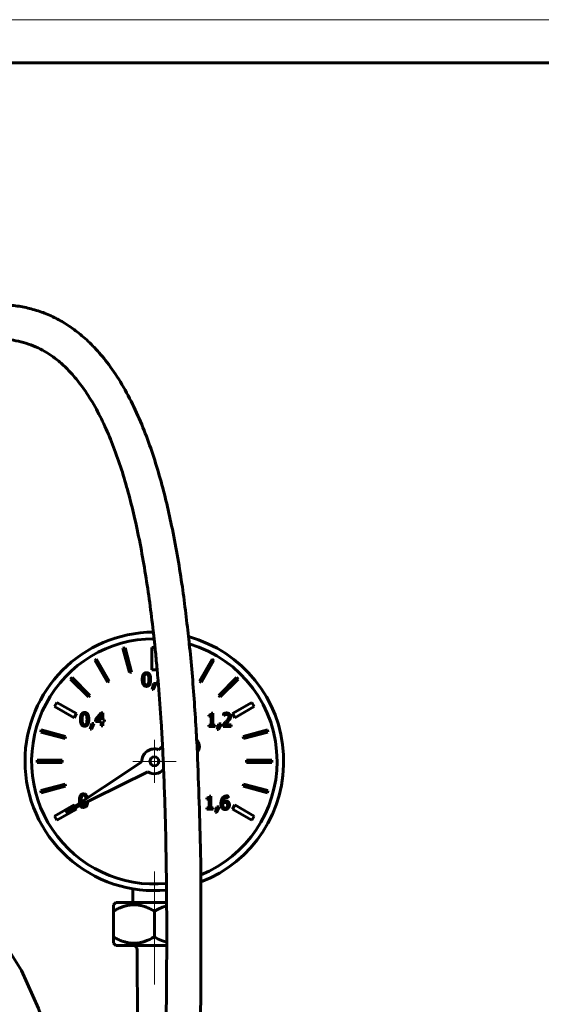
# Model space of a CAD drawing. Header units: millimetres. Extents: x 0 to 420, y 0 to 297.
# Tile 9 of 15: x 150 to 210, y 183 to 297. Entities that reach past the tile are written whole.
import ezdxf

# ---------------------------------------------------------------- set-up
doc = ezdxf.new("R2010")
doc.units = ezdxf.units.MM
for name, pattern in [('K5LT_AXLED', [12, 7.5, -1.5, 1.5, -1.5]), ('K5LT_BASIC', [0]), ('K5LT_THIN', [0])]:
    doc.linetypes.add(name, pattern=pattern)
doc.layers.add('Системный слой (1)', color=251, linetype='Continuous', true_color=0x6c6c6c)

# ---------------------------------------------------------------- blocks, each defined once
blk = doc.blocks.new('U11')
at = {"layer": 'Системный слой (1)', "color": 143, "linetype": 'K5LT_BASIC', "lineweight": 60, "true_color": 0x33acca}
for p, q in [((141.85, 195.59), (144.78, 193.37)), ((144.78, 193.37), (147.4, 190.41)), ((147.4, 190.41), (149.71, 186.71)), ((149.71, 186.71), (151.71, 182.28)), ((151.71, 182.28), (152.9, 178.82))]:
    blk.add_line(p, q, dxfattribs=at)
blk = doc.blocks.new('U31')
at = {"layer": 'Системный слой (1)', "color": 143, "linetype": 'K5LT_BASIC', "lineweight": 60, "true_color": 0x33acca}
for p, q in [((165.13, 189.59), (160.65, 189.59)), ((166.56, 189.59), (165.13, 189.59))]:
    blk.add_line(p, q, dxfattribs=at)
blk = doc.blocks.new('U32')
at = {"layer": 'Системный слой (1)', "color": 143, "linetype": 'K5LT_BASIC', "lineweight": 60, "true_color": 0x33acca}
for p, q in [((163.13, 187.08), (163.13, 187.09)), ((163.13, 187.09), (163.13, 187.09)), ((163.13, 187.07), (163.13, 187.08)), ((163.13, 187.08), (163.13, 187.08)), ((163.13, 187.08), (163.13, 187.08)), ((163.13, 187.06), (163.13, 187.07)), ((163.13, 187.07), (163.13, 187.07)), ((163.13, 187.07), (163.13, 187.07)), ((163.13, 187.07), (163.13, 187.07)), ((163.18, 182.48), (163.13, 187.06)), ((163.13, 187.06), (163.13, 187.06)), ((163.29, 177.88), (163.18, 182.48)), ((163.45, 173.29), (163.29, 177.88)), ((163.54, 170.92), (163.54, 170.96)), ((163.55, 170.9), (163.54, 170.92)), ((163.55, 170.84), (163.55, 170.9)), ((163.55, 170.81), (163.55, 170.84)), ((163.55, 170.76), (163.55, 170.81)), ((163.56, 170.66), (163.55, 170.76)), ((163.79, 165.5), (163.79, 165.66)), ((163.8, 165.33), (163.79, 165.5)), ((163.81, 165.16), (163.8, 165.33)), ((164.23, 157.3), (164.07, 160.16)), ((164.4, 154.43), (164.23, 157.3)), ((164.57, 151.56), (164.4, 154.43))]:
    blk.add_line(p, q, dxfattribs=at)
blk = doc.blocks.new('U33')
at = {"layer": 'Системный слой (1)', "color": 143, "linetype": 'K5LT_BASIC', "lineweight": 60, "true_color": 0x33acca}
for p, q in [((165.13, 194.59), (160.65, 194.59)), ((166.55, 194.59), (165.13, 194.59))]:
    blk.add_line(p, q, dxfattribs=at)
blk = doc.blocks.new('U34')
at = {"layer": 'Системный слой (1)', "color": 143, "linetype": 'K5LT_BASIC', "lineweight": 60, "true_color": 0x33acca}
for p, q in [((166.56, 194.2), (166.07, 194.04)), ((165.59, 193.83), (165.13, 193.59)), ((166.07, 194.04), (165.59, 193.83))]:
    blk.add_line(p, q, dxfattribs=at)
blk = doc.blocks.new('U35')
at = {"layer": 'Системный слой (1)', "color": 143, "linetype": 'K5LT_BASIC', "lineweight": 60, "true_color": 0x33acca}
for p, q in [((165.13, 190.59), (165.59, 190.34)), ((165.59, 190.34), (166.07, 190.13)), ((166.07, 190.13), (166.56, 189.98))]:
    blk.add_line(p, q, dxfattribs=at)
blk = doc.blocks.new('U57')
at = {"layer": 'Системный слой (1)', "color": 143, "linetype": 'K5LT_BASIC', "lineweight": 60, "true_color": 0x33acca}
for p, q in [((156.64, 206.34), (156.64, 206.4)), ((156.64, 206.28), (156.64, 206.34)), ((156.65, 206.22), (156.64, 206.28)), ((156.69, 205.94), (156.69, 205.94))]:
    blk.add_line(p, q, dxfattribs=at)
blk = doc.blocks.new('U58')
at = {"layer": 'Системный слой (1)', "color": 143, "linetype": 'K5LT_BASIC', "lineweight": 60, "true_color": 0x33acca}
for p, q in [((165.49, 220.12), (165.51, 220)), ((165.51, 220), (165.54, 219.9)), ((165.54, 219.9), (165.61, 219.81))]:
    blk.add_line(p, q, dxfattribs=at)
blk = doc.blocks.new('U59')
at = {"layer": 'Системный слой (1)', "color": 143, "linetype": 'K5LT_BASIC', "lineweight": 60, "true_color": 0x33acca}
for p, q in [((156.43, 206.4), (156.44, 206.29)), ((156.44, 206.29), (156.44, 206.19)), ((156.44, 206.19), (156.46, 206.1)), ((156.52, 205.86), (156.55, 205.8)), ((156.55, 205.8), (156.56, 205.79)), ((156.56, 205.79), (156.56, 205.78)), ((156.56, 205.78), (156.57, 205.77)), ((156.57, 205.77), (156.6, 205.74)), ((156.6, 205.74), (156.66, 205.68)), ((156.66, 205.68), (156.8, 205.62)), ((156.8, 205.62), (156.92, 205.61))]:
    blk.add_line(p, q, dxfattribs=at)
blk = doc.blocks.new('U60')
at = {"layer": 'Системный слой (1)', "color": 143, "linetype": 'K5LT_BASIC', "lineweight": 60, "true_color": 0x33acca}
for start, end in [(90.4487, 180), (291.1183, 74.6695), (180, 275.4058)]:
    blk.add_arc((165.13, 210.96), 15, start, end, dxfattribs=at)
blk = doc.blocks.new('U61')
at = {"layer": 'Системный слой (1)', "color": 143, "linetype": 'K5LT_BASIC', "lineweight": 60, "true_color": 0x33acca}
for p, q in [((157.17, 206.01), (157.15, 205.94)), ((157.18, 206.09), (157.17, 206.01)), ((157.19, 206.19), (157.18, 206.09))]:
    blk.add_line(p, q, dxfattribs=at)
blk = doc.blocks.new('U62')
at = {"layer": 'Системный слой (1)', "color": 143, "linetype": 'K5LT_BASIC', "lineweight": 60, "true_color": 0x33acca}
for start, end in [(90.1302, 275.6688), (0, 73.4583), (292.2754, 0)]:
    blk.add_arc((165.13, 210.96), 14.23, start, end, dxfattribs=at)
blk = doc.blocks.new('U63')
at = {"layer": 'Системный слой (1)', "color": 143, "linetype": 'K5LT_BASIC', "lineweight": 60, "true_color": 0x33acca}
for p, q in [((157.15, 206.87), (157.17, 206.79)), ((157.17, 206.79), (157.19, 206.7)), ((157.19, 206.7), (157.2, 206.59))]:
    blk.add_line(p, q, dxfattribs=at)
blk = doc.blocks.new('U64')
at = {"layer": 'Системный слой (1)', "color": 143, "linetype": 'K5LT_BASIC', "lineweight": 60, "true_color": 0x33acca}
for p, q in [((156.92, 205.61), (157.18, 205.68)), ((157.18, 205.68), (157.29, 205.8)), ((157.29, 205.8), (157.3, 205.81)), ((157.3, 205.82), (157.32, 205.86)), ((157.3, 205.81), (157.3, 205.82)), ((157.32, 205.86), (157.35, 205.93)), ((157.35, 205.93), (157.39, 206.1)), ((157.39, 206.1), (157.41, 206.29))]:
    blk.add_line(p, q, dxfattribs=at)
blk = doc.blocks.new('U65')
at = {"layer": 'Системный слой (1)', "color": 143, "linetype": 'K5LT_BASIC', "lineweight": 60, "true_color": 0x33acca}
for p, q in [((155.91, 205.73), (155.81, 205.9)), ((156.09, 205.42), (155.99, 205.59))]:
    blk.add_line(p, q, dxfattribs=at)
blk = doc.blocks.new('U66')
at = {"layer": 'Системный слой (1)', "color": 143, "linetype": 'K5LT_BASIC', "lineweight": 60, "true_color": 0x33acca}
for p, q in [((157.14, 207.14), (156.92, 207.19)), ((157.22, 207.08), (157.14, 207.14)), ((157.26, 207.04), (157.22, 207.08)), ((157.28, 207.02), (157.26, 207.04)), ((157.28, 207), (157.28, 207.02)), ((157.29, 207), (157.28, 207)), ((157.3, 206.98), (157.29, 207)), ((157.39, 206.71), (157.3, 206.98))]:
    blk.add_line(p, q, dxfattribs=at)
blk = doc.blocks.new('U67')
at = {"layer": 'Системный слой (1)', "color": 143, "linetype": 'K5LT_BASIC', "lineweight": 60, "true_color": 0x33acca}
for p, q in [((165.5, 220.2), (165.49, 220.12)), ((165.52, 220.28), (165.5, 220.2)), ((165.56, 220.35), (165.52, 220.28))]:
    blk.add_line(p, q, dxfattribs=at)
blk = doc.blocks.new('U69')
at = {"layer": 'Системный слой (1)', "color": 30, "linetype": 'K5LT_AXLED', "lineweight": 18, "true_color": 0xff8000}
for q in [(165.13, 213.47), (162.62, 210.96), (167.64, 210.96), (165.13, 208.46)]:
    blk.add_line((165.13, 210.96), q, dxfattribs=at)
blk = doc.blocks.new('U109')
at = {"color": 7, "linetype": 'K5LT_THIN', "lineweight": 18, "true_color": 0xffffff}
blk.add_line((0, 297), (420, 297), dxfattribs=at)
at = {"color": 143, "linetype": 'K5LT_BASIC', "lineweight": 60, "true_color": 0x33acca}
blk.add_line((20, 292), (415, 292), dxfattribs=at)

msp = doc.modelspace()

# ---------------------------------------------------------------- linework, layer by layer
at = {"layer": 'Системный слой (1)', "color": 143, "linetype": 'K5LT_BASIC', "lineweight": 60, "true_color": 0x33acca}
for p, q in [((161.7306, 224.1377), (161.4891, 224.0729)), ((161.4891, 224.0729), (162.2451, 221.2516)), ((162.4865, 221.3163), (161.7306, 224.1377)), ((165.2081, 224.1647), (164.8562, 224.1647)), ((164.8562, 224.1647), (164.8562, 221.5647)), ((158.4367, 222.8086), (158.2202, 222.6836)), ((159.8971, 220.279), (158.4367, 222.8086)), ((171.8257, 222.8086), (170.3653, 220.279)), ((172.0422, 222.6836), (171.8257, 222.8086)), ((158.2202, 222.6836), (159.6806, 220.154)), ((165.4062, 221.5647), (165.4062, 222.1312)), ((170.5818, 220.154), (172.0422, 222.6836)), ((155.599, 220.6723), (155.4222, 220.4955)), ((155.4222, 220.4955), (157.4876, 218.4302)), ((157.6644, 218.6069), (155.599, 220.6723)), ((162.2451, 221.2516), (162.4865, 221.3163)), ((164.8562, 221.5647), (165.4062, 221.5647)), ((174.6634, 220.6723), (172.598, 218.6069)), ((172.7748, 218.4302), (174.8402, 220.4955)), ((174.8402, 220.4955), (174.6634, 220.6723)), ((159.6806, 220.154), (159.8971, 220.279)), ((165.0379, 219.9854), (164.8575, 219.3148)), ((164.8575, 219.3148), (165.007, 219.3148)), ((165.007, 219.3148), (165.2935, 219.9854)), ((165.2935, 219.9854), (165.0379, 219.9854)), ((170.3653, 220.279), (170.5818, 220.154)), ((157.4876, 218.4302), (157.6644, 218.6069)), ((172.598, 218.6069), (172.7748, 218.4302)), ((153.836, 217.8022), (153.561, 217.3259)), ((153.561, 217.3259), (155.8127, 216.0259)), ((156.0877, 216.5022), (153.836, 217.8022)), ((176.4264, 217.8022), (174.1747, 216.5022)), ((174.4497, 216.0259), (176.7014, 217.3259)), ((176.7014, 217.3259), (176.4264, 217.8022)), ((155.8127, 216.0259), (156.0877, 216.5022)), ((158.9693, 216.5955), (158.2876, 215.81)), ((158.4482, 215.7594), (158.9607, 216.3547)), ((158.9607, 216.3547), (158.9607, 215.7594)), ((159.1571, 216.5955), (158.9693, 216.5955)), ((159.1571, 215.7594), (159.1571, 216.5955)), ((171.4388, 216.3339), (171.4388, 216.1943)), ((171.4388, 216.1943), (171.7154, 216.1943)), ((171.7154, 216.1943), (171.7154, 215.173)), ((171.9118, 216.5463), (171.7537, 216.5463)), ((171.9118, 215.173), (171.9118, 216.5463)), ((173.1295, 216.4821), (173.1295, 216.2647)), ((173.1295, 216.2647), (173.1406, 216.2647)), ((173.1406, 216.2647), (173.2888, 216.3487)), ((174.1747, 216.5022), (174.4497, 216.0259)), ((157.8677, 215.363), (157.6874, 214.6924)), ((157.8368, 214.6924), (158.1234, 215.363)), ((158.1234, 215.363), (157.8677, 215.363)), ((158.2876, 215.81), (158.2876, 215.5951)), ((158.2876, 215.5951), (158.9607, 215.5951)), ((158.9607, 215.7594), (158.4482, 215.7594)), ((158.9607, 215.5951), (158.9607, 215.0715)), ((158.9607, 215.0715), (159.1571, 215.0715)), ((159.3386, 215.7594), (159.1571, 215.7594)), ((159.1571, 215.0715), (159.1571, 215.5951)), ((159.1571, 215.5951), (159.3386, 215.5951)), ((159.3386, 215.5951), (159.3386, 215.7594)), ((171.7154, 215.173), (171.4388, 215.173)), ((171.4388, 215.173), (171.4388, 215.0174)), ((171.4388, 215.0174), (172.1823, 215.0174)), ((172.1823, 215.173), (171.9118, 215.173)), ((172.1823, 215.0174), (172.1823, 215.173)), ((172.6071, 215.3088), (172.4268, 214.6382)), ((172.5762, 214.6382), (172.8627, 215.3088)), ((172.8627, 215.3088), (172.6071, 215.3088)), ((173.0974, 215.2335), (173.0974, 215.0174)), ((173.0974, 215.0174), (174.0372, 215.0174)), ((173.2888, 215.194), (173.6914, 215.5892)), ((174.0372, 215.194), (173.2888, 215.194)), ((174.0372, 215.0174), (174.0372, 215.194)), ((152.0216, 214.6055), (151.9569, 214.364)), ((151.9569, 214.364), (154.7782, 213.608)), ((154.843, 213.8495), (152.0216, 214.6055)), ((154.7782, 213.608), (154.843, 213.8495)), ((157.6874, 214.6924), (157.8368, 214.6924)), ((172.4268, 214.6382), (172.5762, 214.6382)), ((178.2408, 214.6055), (175.4195, 213.8495)), ((175.4195, 213.8495), (175.4842, 213.608)), ((175.4842, 213.608), (178.3055, 214.364)), ((178.3055, 214.364), (178.2408, 214.6055)), ((166.0762, 212.6736), (165.6279, 212.3158)), ((170.234, 213.1805), (170.0358, 213.5376)), ((154.4465, 211.0883), (151.5257, 211.0883)), ((151.5257, 211.0883), (151.5257, 210.8383)), ((151.5257, 210.8383), (154.4465, 210.8383)), ((154.4465, 210.8383), (154.4465, 211.0883)), ((163.6916, 210.907), (154.8244, 205.0127)), ((175.8159, 211.0883), (175.8159, 210.8383)), ((178.7368, 211.0883), (175.8159, 211.0883)), ((175.8159, 210.8383), (178.7368, 210.8383)), ((178.7368, 210.8383), (178.7368, 211.0883)), ((154.8244, 205.0127), (164.3625, 209.7448)), ((154.7782, 208.3187), (151.9569, 207.5627)), ((152.0216, 207.3212), (154.843, 208.0772)), ((154.843, 208.0772), (154.7782, 208.3187)), ((175.4842, 208.3187), (175.4195, 208.0772)), ((175.4195, 208.0772), (178.2408, 207.3212)), ((178.3055, 207.5627), (175.4842, 208.3187)), ((151.9569, 207.5627), (152.0216, 207.3212)), ((171.6907, 206.928), (171.5326, 206.928)), ((171.6907, 205.5546), (171.6907, 206.928)), ((173.7075, 206.7341), (173.7075, 206.9304)), ((178.2408, 207.3212), (178.3055, 207.5627)), ((155.8127, 205.9008), (153.561, 204.6008)), ((171.2177, 206.7156), (171.2177, 206.576)), ((171.2177, 206.576), (171.4944, 206.576)), ((171.4944, 206.576), (171.4944, 205.5546)), ((172.386, 205.6905), (172.2057, 205.0199)), ((172.3552, 205.0199), (172.6417, 205.6905)), ((172.6417, 205.6905), (172.386, 205.6905)), ((173.0579, 206.0227), (173.0616, 206.119)), ((173.6989, 206.7341), (173.7075, 206.7341)), ((174.4497, 205.9008), (174.1747, 205.4245)), ((176.7014, 204.6008), (174.4497, 205.9008)), ((153.561, 204.6008), (153.836, 204.1245)), ((153.836, 204.1245), (156.0877, 205.4245)), ((171.2177, 205.5546), (171.2177, 205.399)), ((171.4944, 205.5546), (171.2177, 205.5546)), ((171.2177, 205.399), (171.9612, 205.399)), ((171.9612, 205.5546), (171.6907, 205.5546)), ((171.9612, 205.399), (171.9612, 205.5546)), ((172.2057, 205.0199), (172.3552, 205.0199)), ((174.1747, 205.4245), (176.4264, 204.1245)), ((176.4264, 204.1245), (176.7014, 204.6008)), ((162.6312, 196.1731), (162.6312, 194.5883)), ((160.3812, 194.3232), (160.6464, 194.5883)), ((160.3812, 193.5883), (160.3812, 194.3232)), ((160.3812, 190.5883), (160.3812, 193.5883)), ((165.1312, 190.5883), (165.1312, 193.5883)), ((160.3812, 189.8535), (160.3812, 190.5883)), ((160.6464, 189.5883), (160.3812, 189.8535)), ((163.1312, 189.0883), (163.1312, 187.0883))]:
    msp.add_line(p, q, dxfattribs=at)
at = {"layer": 'Системный слой (1)', "color": 30, "linetype": 'K5LT_AXLED', "lineweight": 18, "true_color": 0xff8000}
for p, q in [((165.1312, 198.1731), (165.1312, 191.5883)), ((165.1312, 192.5883), (165.1312, 185.0883))]:
    msp.add_line(p, q, dxfattribs=at)
at = {"layer": 'Системный слой (1)', "color": 143, "linetype": 'K5LT_BASIC', "lineweight": 60, "true_color": 0x33acca}
msp.add_circle((165.1312, 210.9633), 0.5076, dxfattribs=at)
for centre, radius, start, end in [((169.3596, 212.6953), 1, 318.925767, 29.028477), ((165.1312, 210.9633), 1.4408, 69.833777, 182.243221), ((165.1312, 210.9633), 1.4408, 237.756779, 318.083648), ((162.6312, 189.0883), 0.5, 0, 90)]:
    msp.add_arc(centre, radius, start, end, dxfattribs=at)
for points, knots in [([(146.9292, 263.9488), (147.5025, 263.9488), (148.0592, 263.9199), (149.1627, 263.8032), (149.7081, 263.7158), (150.7803, 263.4807), (151.3126, 263.3328), (152.3463, 262.9785), (152.8487, 262.7746), (153.8296, 262.3096), (154.3069, 262.0502), (154.9357, 261.6629), (155.0985, 261.5583), (155.7582, 261.117), (156.251, 260.7453), (157.2315, 259.9157), (157.7188, 259.4532), (158.6974, 258.4216), (159.1795, 257.8526), (160.1851, 256.5391), (160.7002, 255.7811), (161.6877, 254.1619), (162.1584, 253.2966), (163.0329, 251.5187), (163.4348, 250.6114), (164.1718, 248.7885), (164.5079, 247.8764), (165.1367, 246.022), (165.4295, 245.0793), (165.9766, 243.1722), (166.2312, 242.2067), (166.7069, 240.2581), (166.9276, 239.2768), (167.5977, 236.0673), (167.9847, 233.8305), (168.6184, 229.5411), (168.8421, 227.476), (169.1265, 225.1927), (169.1476, 224.9555), (169.176, 224.6816), (169.1801, 224.6446), (169.2896, 223.4879), (169.4043, 222.3682), (169.6995, 218.9356), (169.8613, 216.6156), (170.0089, 214.0265), (170.0272, 213.7809), (170.0535, 213.039), (170.0964, 212.5366), (170.2479, 208.1196), (170.4226, 204.234), (170.5046, 199.453), (170.5151, 198.6229), (170.5302, 197.5176), (170.5364, 197.2443), (170.5154, 189.7032), (170.5337, 182.443), (170.3108, 168.1493), (170.1517, 161.0954), (170.1318, 153.6775), (170.1312, 153.2941), (170.1312, 152.9194)], [0, 0, 0, 0, 0.4749988, 0.4749988, 0.94445686, 0.94445686, 1.40447268, 1.40447268, 1.8448242, 1.8448242, 2.27851275, 2.27851275, 2.43160385, 2.43160385, 2.90773654, 2.90773654, 3.41126638, 3.41126638, 3.96593563, 3.96593563, 4.61836001, 4.61836001, 5.29663775, 5.29663775, 5.97491549, 5.97491549, 6.62828655, 6.62828655, 7.28165761, 7.28165761, 7.93502866, 7.93502866, 8.58839972, 8.58839972, 10.0713892, 10.0713892, 11.40051416, 11.40051416, 11.55437869, 11.55437869, 11.57839828, 11.57839828, 12.306229, 12.306229, 13.80992962, 13.80992962, 13.96693066, 13.96693066, 14.28856292, 14.28856292, 16.81733087, 16.81733087, 17.35128934, 17.35128934, 17.52778699, 17.52778699, 22.21696196, 22.21696196, 26.75657934, 26.75657934, 26.99815548, 26.99815548, 26.99815548, 26.99815548]), ([(146.9292, 259.9488), (147.3536, 259.9488), (147.7745, 259.9272), (148.5852, 259.8424), (148.9798, 259.7796), (149.7582, 259.6105), (150.1372, 259.5062), (150.8961, 259.2481), (151.27, 259.0969), (152, 258.7496), (152.3547, 258.5561), (153.0125, 258.1483), (153.3186, 257.9375), (153.9955, 257.4237), (154.371, 257.1041), (155.1417, 256.371), (155.534, 255.9528), (156.3351, 255.0055), (156.7387, 254.4708), (157.5754, 253.2435), (158.0009, 252.5422), (158.8048, 251.0711), (159.1825, 250.3027), (159.8879, 248.7279), (160.2164, 247.9201), (160.8426, 246.2456), (161.1391, 245.3762), (161.6938, 243.6114), (161.9516, 242.7172), (162.4359, 240.9018), (162.6629, 239.9777), (163.3615, 236.9094), (163.7623, 234.7752), (164.4547, 230.4761), (164.7488, 228.2851), (165.0042, 226.0465), (165.0092, 226.0046), (165.0417, 225.7076), (165.071, 225.4519), (165.1218, 224.9864), (165.1442, 224.7764), (165.1804, 224.4325), (165.1949, 224.2984), (165.2749, 223.4867), (165.3405, 222.809), (165.4256, 221.9315), (165.4426, 221.7322), (165.4956, 221.138), (165.5327, 220.7446), (165.5761, 220.1674), (165.5938, 219.9881), (165.7121, 218.3556), (165.8264, 216.912), (165.9751, 214.528), (166.0277, 213.5975), (166.123, 211.7807), (166.1661, 210.8909), (166.298, 207.737), (166.3741, 205.4898), (166.4805, 201.0925), (166.5028, 198.941), (166.5413, 196.5422), (166.5438, 196.2869), (166.5453, 195.5482), (166.5534, 195.0686), (166.5599, 192.9214), (166.5705, 191.2594), (166.5502, 186.115), (166.5237, 182.6129), (166.4611, 177.8981), (166.4427, 176.6441), (166.4036, 174.126), (166.3829, 172.8617), (166.3564, 171.2809), (166.3512, 170.9711), (166.3318, 169.8212), (166.3175, 168.9794), (166.2895, 167.3143), (166.276, 166.4891), (166.2597, 165.4967), (166.2571, 165.33), (166.2536, 165.1153), (166.2528, 165.0672), (166.237, 164.0726), (166.2225, 163.1244), (166.1994, 161.5008), (166.1909, 160.8326), (166.1797, 159.9698), (166.1775, 159.7769), (166.1661, 158.8006), (166.1579, 158.0168), (166.1451, 156.5186), (166.1401, 155.8066), (166.1332, 154.3803), (166.1313, 153.6675), (166.1312, 152.9456), (166.1312, 152.9282), (166.1312, 152.9194)], [0, 0, 0, 0, 0.42016875, 0.42016875, 0.83612779, 0.83612779, 1.24556831, 1.24556831, 1.64669253, 1.64669253, 2.02870496, 2.02870496, 2.37008546, 2.37008546, 2.80270195, 2.80270195, 3.27439814, 3.27439814, 3.80975481, 3.80975481, 4.42830475, 4.42830475, 5.04685469, 5.04685469, 5.66540463, 5.66540463, 6.3103705, 6.3103705, 6.95533636, 6.95533636, 7.60030223, 7.60030223, 9.0836558, 9.0836558, 10.56700937, 10.56700937, 10.59524559, 10.59524559, 10.76788913, 10.76788913, 10.91008498, 10.91008498, 11.0008202, 11.0008202, 11.46073855, 11.46073855, 11.5962362, 11.5962362, 11.86432363, 11.86432363, 11.98692766, 11.98692766, 12.96853864, 12.96853864, 13.5888481, 13.5888481, 14.18835147, 14.18835147, 15.71314351, 15.71314351, 17.15079528, 17.15079528, 17.32361673, 17.32361673, 17.64787436, 17.64787436, 18.77337848, 18.77337848, 21.11275844, 21.11275844, 21.96078731, 21.96078731, 22.81071531, 22.81071531, 23.01753256, 23.01753256, 23.58337714, 23.58337714, 24.14086763, 24.14086763, 24.25335462, 24.25335462, 24.28579698, 24.28579698, 24.92436047, 24.92436047, 25.37464676, 25.37464676, 25.50487274, 25.50487274, 26.03261116, 26.03261116, 26.51237336, 26.51237336, 26.99213556, 26.99213556, 26.99807462, 26.99807462, 26.99807462, 26.99807462]), ([(165.1312, 193.5883), (164.99, 193.6699), (164.6911, 193.8311), (164.3496, 193.9832), (164.0541, 194.0941), (163.8529, 194.16), (163.6442, 194.215), (163.4621, 194.2551), (163.2833, 194.2863), (163.0792, 194.3103), (162.8842, 194.3227), (162.6902, 194.3243), (162.4987, 194.3156), (162.3091, 194.2968), (162.1198, 194.2683), (161.8625, 194.2163), (161.5357, 194.1249), (161.1114, 193.9649), (160.7251, 193.7806), (160.4743, 193.6421), (160.3812, 193.5883)], [0, 0, 0, 0, 2.00641457, 4.18361658, 4.64353267, 5.95077241, 6.83696621, 7.3613716, 8.3035013, 9.1315798, 9.96351072, 10.78235393, 11.59227806, 12.39447712, 13.19668898, 14.01325146, 15.70868031, 17.46708473, 19.67276385, 21, 21, 21, 21]), ([(160.3812, 190.5883), (160.5224, 190.5068), (160.8213, 190.3456), (161.1628, 190.1935), (161.4583, 190.0826), (161.6595, 190.0167), (161.8682, 189.9617), (162.0503, 189.9216), (162.2291, 189.8904), (162.4332, 189.8664), (162.6283, 189.854), (162.8222, 189.8524), (163.0137, 189.8611), (163.2033, 189.8799), (163.3926, 189.9084), (163.6499, 189.9604), (163.9768, 190.0518), (164.401, 190.2118), (164.7873, 190.3961), (165.0381, 190.5346), (165.1312, 190.5883)], [0, 0, 0, 0, 2.00641457, 4.18361658, 4.64353267, 5.95077241, 6.83696621, 7.3613716, 8.3035013, 9.1315798, 9.96351072, 10.78235393, 11.59227806, 12.39447712, 13.19668898, 14.01325146, 15.70868031, 17.46708473, 19.67276385, 21, 21, 21, 21])]:
    msp.add_open_spline(points, degree=3, knots=knots, dxfattribs=at)
for points in [[(164.2116, 221.2488), (163.9622, 221.2488), (163.7238, 220.8672), (163.7238, 220.4547)], [(163.7238, 220.4547), (163.7238, 220.0533), (163.9597, 219.6618), (164.2116, 219.6618)], [(163.9313, 220.4547), (163.9313, 220.6041), (163.9535, 220.8412), (163.9844, 220.919)], [(163.9832, 219.9953), (163.951, 220.0792), (163.9313, 220.2941), (163.9313, 220.4547)], [(163.9844, 220.919), (164.0165, 220.9993), (164.1264, 221.0796), (164.2116, 221.0796)], [(164.6982, 220.4559), (164.6982, 220.8536), (164.4623, 221.2488), (164.2116, 221.2488)], [(164.2116, 221.0796), (164.2968, 221.0796), (164.4043, 220.9993), (164.4352, 220.9215)], [(164.2116, 219.6618), (164.4599, 219.6618), (164.6982, 220.0459), (164.6982, 220.4559)], [(164.4352, 220.9215), (164.466, 220.8437), (164.4907, 220.6128), (164.4907, 220.4559)], [(164.4907, 220.4559), (164.4907, 220.2991), (164.466, 220.0669), (164.4364, 219.9916)], [(164.2116, 219.831), (164.1227, 219.831), (164.0128, 219.9162), (163.9832, 219.9953)], [(164.4364, 219.9916), (164.4055, 219.9113), (164.2956, 219.831), (164.2116, 219.831)], [(157.0415, 216.6264), (156.792, 216.6264), (156.5537, 216.2448), (156.5537, 215.8323)], [(156.7612, 215.8323), (156.7612, 215.9817), (156.7834, 216.2188), (156.8143, 216.2966)], [(156.8143, 216.2966), (156.8464, 216.3769), (156.9563, 216.4572), (157.0415, 216.4572)], [(157.5281, 215.8335), (157.5281, 216.2312), (157.2922, 216.6264), (157.0415, 216.6264)], [(157.0415, 216.4572), (157.1267, 216.4572), (157.2342, 216.3769), (157.265, 216.2991)], [(157.265, 216.2991), (157.2959, 216.2213), (157.3206, 215.9904), (157.3206, 215.8335)], [(171.7537, 216.5463), (171.7438, 216.4228), (171.5956, 216.3339), (171.4388, 216.3339)], [(173.5198, 216.5735), (173.4185, 216.5735), (173.1925, 216.513), (173.1295, 216.4821)], [(173.2888, 216.3487), (173.3395, 216.3697), (173.4506, 216.3969), (173.505, 216.3969)], [(173.7668, 216.1437), (173.7668, 216.0214), (173.6396, 215.7917), (173.4654, 215.6003)], [(173.505, 216.3969), (173.5618, 216.3969), (173.6556, 216.366), (173.6914, 216.3351)], [(173.9743, 216.1548), (173.9743, 216.3475), (173.7334, 216.5735), (173.5198, 216.5735)], [(173.6914, 216.3351), (173.7273, 216.3042), (173.7668, 216.2079), (173.7668, 216.1437)], [(173.8952, 215.8498), (173.9323, 215.914), (173.9743, 216.0647), (173.9743, 216.1548)], [(156.5537, 215.8323), (156.5537, 215.4309), (156.7896, 215.0394), (157.0415, 215.0394)], [(156.813, 215.3728), (156.7809, 215.4568), (156.7612, 215.6717), (156.7612, 215.8323)], [(157.0415, 215.2086), (156.9526, 215.2086), (156.8427, 215.2938), (156.813, 215.3728)], [(157.0415, 215.0394), (157.2897, 215.0394), (157.5281, 215.4235), (157.5281, 215.8335)], [(157.2663, 215.3691), (157.2354, 215.2889), (157.1255, 215.2086), (157.0415, 215.2086)], [(157.3206, 215.8335), (157.3206, 215.6767), (157.2959, 215.4445), (157.2663, 215.3691)], [(173.4654, 215.6003), (173.379, 215.5052), (173.1987, 215.3286), (173.0974, 215.2335)], [(173.6914, 215.5892), (173.7507, 215.6522), (173.8582, 215.7831), (173.8952, 215.8498)], [(156.9221, 207.1925), (156.6726, 207.1925), (156.4343, 206.8109), (156.4343, 206.3984)], [(156.6417, 206.3984), (156.6417, 206.5478), (156.664, 206.785), (156.6948, 206.8628)], [(156.6948, 206.8628), (156.7269, 206.943), (156.8369, 207.0233), (156.9221, 207.0233)], [(156.9221, 207.0233), (157.0073, 207.0233), (157.1147, 206.943), (157.1456, 206.8652)], [(171.5326, 206.928), (171.5228, 206.8045), (171.3746, 206.7156), (171.2177, 206.7156)], [(173.5346, 206.9514), (173.3629, 206.9514), (173.1011, 206.8218), (173.0184, 206.7057)], [(173.0616, 206.266), (173.0838, 206.5179), (173.3172, 206.7748), (173.5074, 206.7748)], [(173.5074, 206.7748), (173.5667, 206.7748), (173.6704, 206.7489), (173.6989, 206.7341)], [(173.7075, 206.9304), (173.6742, 206.9416), (173.5852, 206.9514), (173.5346, 206.9514)], [(156.9221, 205.7747), (156.8332, 205.7747), (156.7232, 205.8599), (156.6936, 205.939)], [(157.1469, 205.9353), (157.116, 205.855), (157.0061, 205.7747), (156.9221, 205.7747)], [(173.0184, 206.7057), (172.9331, 206.5871), (172.8516, 206.2672), (172.8516, 206.0684)], [(172.8516, 206.0684), (172.8516, 205.8659), (172.9406, 205.588), (173.0196, 205.5052)], [(173.1666, 205.6201), (173.1196, 205.6707), (173.0579, 205.8646), (173.0579, 206.0227)], [(173.379, 206.3722), (173.2876, 206.3722), (173.1345, 206.3166), (173.0616, 206.266)], [(173.0616, 206.119), (173.127, 206.1598), (173.2617, 206.203), (173.3333, 206.203)], [(173.3568, 205.5336), (173.3036, 205.5336), (173.2098, 205.5719), (173.1666, 205.6201)], [(173.3333, 206.203), (173.3864, 206.203), (173.4877, 206.182), (173.5284, 206.1499)], [(173.6322, 205.8844), (173.6322, 205.709), (173.4803, 205.5336), (173.3568, 205.5336)], [(173.6742, 206.2821), (173.6013, 206.3364), (173.4679, 206.3722), (173.379, 206.3722)], [(173.5284, 206.1499), (173.5828, 206.1055), (173.6322, 205.9783), (173.6322, 205.8844)], [(173.8396, 205.893), (173.8396, 206.0239), (173.7581, 206.2191), (173.6742, 206.2821)], [(173.6964, 205.5102), (173.7618, 205.5769), (173.8396, 205.7757), (173.8396, 205.893)], [(173.0196, 205.5052), (173.0838, 205.4361), (173.253, 205.3669), (173.3555, 205.3669)], [(173.3555, 205.3669), (173.458, 205.3669), (173.6285, 205.4398), (173.6964, 205.5102)]]:
    msp.add_open_spline(points, degree=2, dxfattribs=at)

# ---------------------------------------------------------------- block references
msp.add_blockref('U109', (0, 0))
at = {"layer": 'Системный слой (1)'}
for name in ['U62', 'U60', 'U67', 'U58', 'U69', 'U66', 'U63', 'U65', 'U59', 'U57', 'U64', 'U61', 'U11', 'U33', 'U34', 'U35', 'U31', 'U32']:
    msp.add_blockref(name, (0, 0), dxfattribs=at)

doc.saveas('drawing.dxf')
